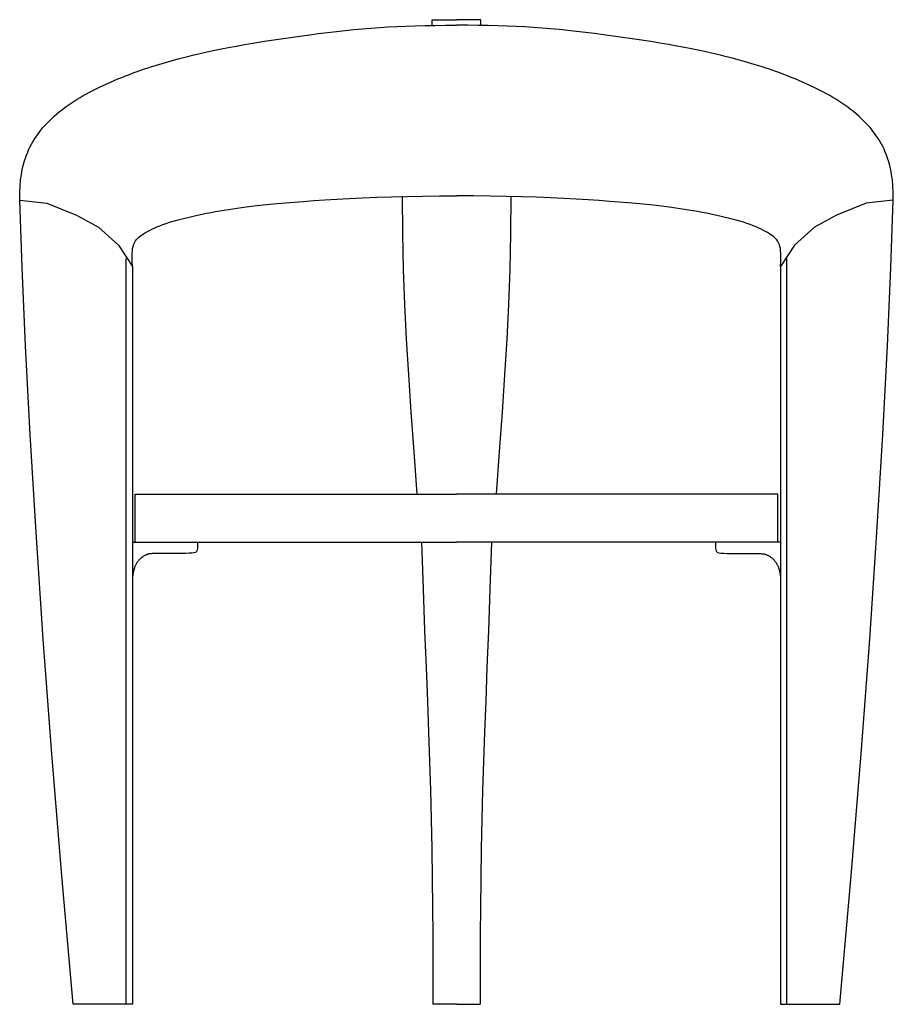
# Model space of a CAD drawing. Header units: millimetres. Extents: x 5782 to 6520, y 1 to 833.
import ezdxf

# ---------------------------------------------------------------- set-up
doc = ezdxf.new("R2010")
doc.units = ezdxf.units.MM
doc.layers.add('G-PLANOTM', color=6, linetype='Continuous', lineweight=40)

msp = doc.modelspace()

# ---------------------------------------------------------------- linework, layer by layer
at = {"layer": 'G-PLANOTM', "lineweight": 30}
for points in [[(6130.28, 827.96), (6130.28, 832.7), (6150.94, 832.7)], [(6171.6, 827.96), (6171.6, 832.7), (6150.94, 832.7)], [(5781.86, 680.33), (5781.91, 686.67), (5782.18, 692.32), (5782.65, 697.37), (5783.27, 701.86), (5784.02, 705.87), (5784.86, 709.47), (5785.78, 712.71), (5786.72, 715.66), (5787.68, 718.38), (5788.65, 720.91), (5789.65, 723.27), (5790.69, 725.5), (5791.77, 727.62), (5792.91, 729.66), (5794.12, 731.64), (5795.41, 733.61), (5796.78, 735.58), (5798.25, 737.56), (5799.81, 739.53), (5801.47, 741.51), (5803.21, 743.48), (5805.05, 745.44), (5806.98, 747.39), (5809.01, 749.33), (5811.13, 751.26), (5813.33, 753.16), (5815.62, 755.03), (5817.96, 756.88), (5820.37, 758.69), (5822.82, 760.45), (5825.32, 762.17), (5827.84, 763.85), (5830.39, 765.46), (5832.96, 767.03), (5835.57, 768.56), (5838.23, 770.05), (5840.93, 771.52), (5843.69, 772.96), (5846.51, 774.38), (5849.4, 775.79), (5852.37, 777.2), (5855.41, 778.6), (5858.5, 779.99), (5861.64, 781.36), (5864.82, 782.71), (5868.03, 784.02), (5871.27, 785.31), (5874.51, 786.55), (5877.75, 787.75), (5880.99, 788.91), (5884.2, 790.02), (5887.38, 791.1), (5890.51, 792.13), (5893.59, 793.11), (5896.6, 794.06), (5899.53, 794.96), (5902.38, 795.83), (5905.19, 796.67), (5908, 797.49), (5910.87, 798.3), (5913.84, 799.12), (5916.97, 799.95), (5920.3, 800.81), (5923.88, 801.71), (5927.75, 802.66), (5931.95, 803.66), (5936.48, 804.7), (5941.37, 805.78), (5946.64, 806.9), (5952.3, 808.05), (5958.38, 809.24), (5964.9, 810.44), (5971.85, 811.67), (5979.19, 812.91), (5986.81, 814.15), (5994.66, 815.38), (6002.64, 816.59), (6010.68, 817.76), (6018.7, 818.89), (6026.62, 819.97), (6034.39, 820.98), (6042, 821.92), (6049.48, 822.79), (6056.86, 823.6), (6064.18, 824.33), (6071.45, 825), (6078.69, 825.6), (6085.95, 826.12), (6093.25, 826.58), (6100.65, 826.96), (6108.22, 827.28), (6116.02, 827.53), (6124.13, 827.72), (6132.61, 827.86), (6141.52, 827.94), (6150.94, 827.96)], [(6520.03, 680.33), (6519.97, 686.67), (6519.7, 692.32), (6519.24, 697.37), (6518.62, 701.86), (6517.87, 705.87), (6517.02, 709.47), (6516.11, 712.71), (6515.16, 715.66), (6514.2, 718.38), (6513.23, 720.91), (6512.23, 723.27), (6511.2, 725.5), (6510.12, 727.62), (6508.98, 729.66), (6507.77, 731.64), (6506.48, 733.61), (6505.1, 735.58), (6503.63, 737.56), (6502.07, 739.53), (6500.42, 741.51), (6498.67, 743.48), (6496.83, 745.44), (6494.9, 747.39), (6492.87, 749.33), (6490.75, 751.26), (6488.55, 753.16), (6486.27, 755.03), (6483.92, 756.88), (6481.52, 758.69), (6479.06, 760.45), (6476.57, 762.17), (6474.04, 763.85), (6471.5, 765.46), (6468.92, 767.03), (6466.31, 768.56), (6463.66, 770.05), (6460.95, 771.52), (6458.19, 772.96), (6455.37, 774.38), (6452.48, 775.79), (6449.51, 777.2), (6446.48, 778.6), (6443.38, 779.99), (6440.24, 781.36), (6437.06, 782.71), (6433.85, 784.02), (6430.62, 785.31), (6427.38, 786.55), (6424.13, 787.75), (6420.9, 788.91), (6417.68, 790.02), (6414.5, 791.1), (6411.37, 792.13), (6408.29, 793.11), (6405.28, 794.06), (6402.35, 794.96), (6399.5, 795.83), (6396.7, 796.67), (6393.88, 797.49), (6391.01, 798.3), (6388.04, 799.12), (6384.91, 799.95), (6381.59, 800.81), (6378.01, 801.71), (6374.13, 802.66), (6369.94, 803.66), (6365.41, 804.7), (6360.51, 805.78), (6355.25, 806.9), (6349.58, 808.05), (6343.5, 809.24), (6336.98, 810.44), (6330.03, 811.67), (6322.7, 812.91), (6315.07, 814.15), (6307.23, 815.38), (6299.24, 816.59), (6291.2, 817.76), (6283.18, 818.89), (6275.26, 819.97), (6267.5, 820.98), (6259.89, 821.92), (6252.4, 822.79), (6245.02, 823.6), (6237.71, 824.33), (6230.44, 825), (6223.19, 825.6), (6215.93, 826.12), (6208.63, 826.58), (6201.23, 826.96), (6193.67, 827.28), (6185.86, 827.53), (6177.75, 827.72), (6169.28, 827.86), (6160.36, 827.94), (6150.94, 827.96)], [(5877.23, 624.37), (5876.98, 628.63), (5876.87, 632.19), (5876.9, 635.14), (5877.04, 637.58), (5877.29, 639.57), (5877.63, 641.21), (5878.05, 642.58), (5878.53, 643.77), (5879.07, 644.85), (5879.67, 645.85), (5880.35, 646.78), (5881.11, 647.67), (5881.96, 648.52), (5882.93, 649.36), (5884.01, 650.2), (5885.22, 651.06), (5886.58, 651.95), (5888.08, 652.87), (5889.72, 653.81), (5891.52, 654.77), (5893.47, 655.75), (5895.58, 656.73), (5897.84, 657.71), (5900.27, 658.69), (5902.86, 659.66), (5905.61, 660.61), (5908.5, 661.56), (5911.54, 662.49), (5914.71, 663.41), (5918, 664.3), (5921.41, 665.18), (5924.93, 666.04), (5928.55, 666.87), (5932.24, 667.68), (5935.99, 668.46), (5939.76, 669.21), (5943.55, 669.94), (5947.31, 670.63), (5951.04, 671.29), (5954.69, 671.92), (5958.28, 672.52), (5961.86, 673.08), (5965.5, 673.63), (5969.3, 674.16), (5973.32, 674.68), (5977.64, 675.21), (5982.35, 675.75), (5987.52, 676.3), (5993.22, 676.87), (5999.48, 677.46), (6006.32, 678.06), (6013.74, 678.67), (6021.78, 679.28), (6030.44, 679.89), (6039.75, 680.49), (6049.72, 681.08), (6060.35, 681.65), (6071.63, 682.19), (6083.52, 682.68), (6095.99, 683.11), (6109, 683.47), (6122.52, 683.74), (6136.51, 683.91), (6150.94, 683.97)], [(6104.96, 683.71), (6105.19, 652.02), (6105.87, 621.76), (6106.96, 592.25), (6108.43, 562.79), (6110.25, 532.71), (6112.38, 501.32), (6114.79, 467.94), (6117.45, 431.88)], [(6424.65, 624.37), (6424.91, 628.63), (6425.01, 632.19), (6424.99, 635.14), (6424.84, 637.58), (6424.59, 639.57), (6424.25, 641.21), (6423.84, 642.58), (6423.35, 643.77), (6422.81, 644.85), (6422.21, 645.85), (6421.54, 646.78), (6420.78, 647.67), (6419.92, 648.52), (6418.96, 649.36), (6417.87, 650.2), (6416.66, 651.06), (6415.31, 651.95), (6413.81, 652.87), (6412.16, 653.81), (6410.36, 654.77), (6408.41, 655.75), (6406.31, 656.73), (6404.04, 657.71), (6401.61, 658.69), (6399.02, 659.66), (6396.28, 660.61), (6393.38, 661.56), (6390.34, 662.49), (6387.18, 663.41), (6383.88, 664.3), (6380.47, 665.18), (6376.95, 666.04), (6373.34, 666.87), (6369.64, 667.68), (6365.9, 668.46), (6362.12, 669.21), (6358.34, 669.94), (6354.57, 670.63), (6350.85, 671.29), (6347.19, 671.92), (6343.6, 672.52), (6340.03, 673.08), (6336.38, 673.63), (6332.59, 674.16), (6328.57, 674.68), (6324.24, 675.21), (6319.53, 675.75), (6314.36, 676.3), (6308.66, 676.87), (6302.4, 677.46), (6295.57, 678.06), (6288.14, 678.67), (6280.1, 679.28), (6271.44, 679.89), (6262.14, 680.49), (6252.17, 681.08), (6241.53, 681.65), (6230.25, 682.19), (6218.36, 682.68), (6205.89, 683.11), (6192.89, 683.47), (6179.37, 683.74), (6165.38, 683.91), (6150.94, 683.97)], [(6196.93, 683.71), (6196.69, 652.02), (6196.01, 621.76), (6194.92, 592.25), (6193.45, 562.79), (6191.63, 532.71), (6189.5, 501.32), (6187.09, 467.94), (6184.43, 431.88)], [(5826.98, 1.11), (5817.37, 109.63), (5808.99, 212.65), (5801.79, 309.53), (5795.72, 399.66), (5790.73, 482.43), (5786.79, 557.21), (5783.85, 623.38), (5781.86, 680.33)], [(5781.86, 680.33), (5804.78, 677.74), (5829.87, 667.58), (5848.47, 657.43), (5865.34, 642.3), (5877.23, 624.37)], [(6520.03, 680.33), (6497.1, 677.74), (6472.02, 667.58), (6453.42, 657.43), (6436.55, 642.3), (6424.65, 624.37)], [(6474.91, 1.11), (6484.51, 109.63), (6492.89, 212.65), (6500.09, 309.53), (6506.17, 399.66), (6511.15, 482.43), (6515.09, 557.21), (6518.04, 623.38), (6520.03, 680.33)], [(5871.88, 1.11), (5871.88, 631.13)], [(5877.23, 624.37), (5877.23, 1.11)], [(6424.65, 624.37), (6424.65, 1.11)], [(6430.01, 1.11), (6430.01, 631.13)], [(5879.35, 391.44), (5879.35, 431.88), (6150.94, 431.88)], [(6422.54, 391.44), (6422.54, 431.88), (6150.94, 431.88)], [(5877.23, 391.44), (6150.94, 391.44)], [(5932.21, 391.44), (5932.18, 388.56), (5932.04, 386.35), (5931.72, 384.72), (5931.16, 383.58), (5930.28, 382.83), (5929.03, 382.38), (5927.32, 382.14), (5925.11, 382.02), (5922.35, 381.94), (5919.15, 381.87), (5915.66, 381.83), (5912.03, 381.8), (5908.4, 381.78), (5904.92, 381.76), (5901.73, 381.76), (5898.99, 381.75), (5896.8, 381.75), (5895.12, 381.74), (5893.87, 381.72), (5892.97, 381.7), (5892.35, 381.67), (5891.91, 381.63), (5891.59, 381.58), (5891.31, 381.52), (5890.99, 381.44), (5890.64, 381.34), (5890.25, 381.22), (5889.84, 381.09), (5889.4, 380.93), (5888.94, 380.76), (5888.46, 380.56), (5887.98, 380.34), (5887.49, 380.09), (5887, 379.82), (5886.51, 379.53), (5886.02, 379.21), (5885.55, 378.88), (5885.07, 378.54), (5884.62, 378.17), (5884.17, 377.8), (5883.74, 377.41), (5883.33, 377.01), (5882.94, 376.61), (5882.56, 376.2), (5882.2, 375.78), (5881.86, 375.36), (5881.54, 374.94), (5881.24, 374.53), (5880.96, 374.11), (5880.7, 373.69), (5880.45, 373.27), (5880.2, 372.84), (5879.97, 372.39), (5879.73, 371.93), (5879.49, 371.45), (5879.25, 370.95), (5879, 370.4), (5878.74, 369.78), (5878.48, 369.04), (5878.22, 368.12), (5877.96, 366.99), (5877.71, 365.58), (5877.46, 363.85), (5877.23, 361.76)], [(6121.4, 391.44), (6122.75, 351.85), (6124.02, 316.8), (6125.21, 285.5), (6126.3, 257.15), (6127.29, 230.98), (6128.16, 206.19), (6128.91, 181.99), (6129.53, 157.6), (6130.02, 132.49), (6130.39, 107.26), (6130.65, 82.75), (6130.83, 59.83), (6130.93, 39.34), (6130.99, 22.16), (6131.01, 9.13), (6131.01, 1.11)], [(6424.65, 391.44), (6150.94, 391.44)], [(6180.48, 391.44), (6179.13, 351.85), (6177.86, 316.8), (6176.68, 285.5), (6175.59, 257.15), (6174.6, 230.98), (6173.73, 206.19), (6172.97, 181.99), (6172.35, 157.6), (6171.86, 132.49), (6171.5, 107.26), (6171.23, 82.75), (6171.06, 59.83), (6170.95, 39.34), (6170.9, 22.16), (6170.88, 9.13), (6170.87, 1.11)], [(6369.67, 391.44), (6369.71, 388.56), (6369.85, 386.35), (6370.17, 384.72), (6370.73, 383.58), (6371.6, 382.83), (6372.86, 382.38), (6374.56, 382.14), (6376.78, 382.02), (6379.54, 381.94), (6382.74, 381.87), (6386.23, 381.83), (6389.86, 381.8), (6393.49, 381.78), (6396.97, 381.76), (6400.15, 381.76), (6402.89, 381.75), (6405.08, 381.75), (6406.76, 381.74), (6408.01, 381.72), (6408.91, 381.7), (6409.54, 381.67), (6409.97, 381.63), (6410.29, 381.58), (6410.57, 381.52), (6410.89, 381.44), (6411.24, 381.34), (6411.63, 381.22), (6412.05, 381.09), (6412.49, 380.93), (6412.95, 380.76), (6413.42, 380.56), (6413.91, 380.34), (6414.4, 380.09), (6414.89, 379.82), (6415.37, 379.53), (6415.86, 379.21), (6416.34, 378.88), (6416.81, 378.54), (6417.27, 378.17), (6417.71, 377.8), (6418.14, 377.41), (6418.55, 377.01), (6418.95, 376.61), (6419.32, 376.2), (6419.68, 375.78), (6420.02, 375.36), (6420.34, 374.94), (6420.64, 374.53), (6420.92, 374.11), (6421.19, 373.69), (6421.44, 373.27), (6421.68, 372.84), (6421.92, 372.39), (6422.15, 371.93), (6422.39, 371.45), (6422.63, 370.95), (6422.89, 370.4), (6423.14, 369.78), (6423.41, 369.04), (6423.67, 368.12), (6423.93, 366.99), (6424.18, 365.58), (6424.42, 363.85), (6424.65, 361.76)], [(5877.23, 1.11), (5826.98, 1.11)], [(6150.94, 1.11), (6131.01, 1.11)], [(6150.94, 1.11), (6170.87, 1.11)], [(6424.65, 1.11), (6474.91, 1.11)]]:
    msp.add_lwpolyline(points, dxfattribs=at)

doc.saveas('drawing.dxf')
